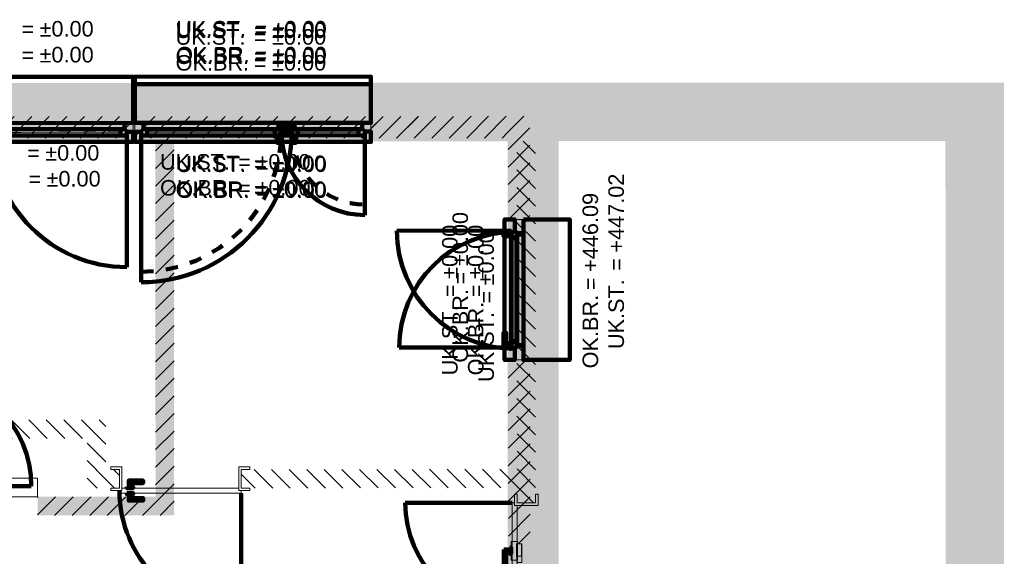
# Model space of a CAD drawing. Header units: metres. Extents: x -1.6 to 31.5, y -22.5 to 16.9.
# Tile 7 of 9: x 7.8 to 15.7, y -2.4 to 1.9. Entities that reach past the tile are written whole.
import ezdxf

# ---------------------------------------------------------------- set-up
doc = ezdxf.new("R2010")
doc.units = ezdxf.units.M
doc.linetypes.add('AUSGEZOGEN', pattern=[0])
doc.linetypes.add('VERDECKT2_S2', pattern=[0.09, 0.05, -0.04])
for name, color, linetype in [('_3505', 7, 'Continuous'), ('_3807', 7, 'Continuous'), ('_3808', 7, 'Continuous'), ('_3882', 7, 'Continuous')]:
    doc.layers.add(name, color=color, linetype=linetype)
for name, color, linetype, lineweight in [('Daemmung', 7, 'AUSGEZOGEN', 35), ('Text Waende', 7, 'AUSGEZOGEN', 18), ('Wand Beton bewehrt', 7, 'AUSGEZOGEN', 50), ('Wand Mauerwerk tragend', 7, 'AUSGEZOGEN', 50)]:
    doc.layers.add(name, color=color, linetype=linetype, lineweight=lineweight)
doc.styles.add('ARIAL', font='arial.ttf')
pattern_1 = [(135, (2695855, 1261000), (-0.141421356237, -0.141421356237), []), (135, (2695854.92929, 1260999.92929), (-0.141421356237, -0.141421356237), [])]
pattern_2 = [(45, (2695855, 1261000), (-0.141421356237, 0.141421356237), []), (45, (2695854.92929, 1261000.07071), (-0.141421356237, 0.141421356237), [])]

msp = doc.modelspace()

# ---------------------------------------------------------------- hatches: boundary and pattern name
at = {"layer": 'Daemmung', "lineweight": 18, "transparency": 33554687}
for points in [[(15.7068, 1.365), (0.2118, 1.3595), (0.2118, 1.1395), (15.7068, 1.145)], [(8.8118, 1.3225), (4.5268, 1.321), (4.5268, 1.091), (8.8118, 1.0925)], [(8.8118, 1.3225), (4.6868, 1.3211), (4.6868, 1.0911), (8.8118, 1.0925)], [(8.8118, 1.3225), (4.7568, 1.3211), (4.7568, 1.0911), (8.8118, 1.0925)], [(11.8918, 1.3236), (8.5968, 1.3225), (8.5968, 1.0925), (11.8918, 1.0936)], [(10.5118, 1.3231), (10.5118, 1.0931), (11.8918, 1.0936), (11.8918, 1.3236)], [(10.5118, 1.3231), (10.5118, 1.0931), (11.8918, 1.0936), (11.8918, 1.3236)], [(10.5118, 1.3231), (10.5118, 1.0931), (11.8918, 1.0936), (11.8918, 1.3236)], [(12.1232, -2.7663), (12.1218, 1.3237), (11.8918, 1.3236), (11.8932, -2.7664)], [(12.1231, -2.4463), (12.1218, 1.3237), (11.8918, 1.3236), (11.8931, -2.4464)], [(12.1222, 0.1637), (12.1218, 1.3237), (11.8918, 1.3236), (11.8922, 0.1636)], [(11.8918, 1.3236), (11.8922, 0.1636), (12.1222, 0.1637), (12.1218, 1.3237)], [(15.7104, -8.975), (15.7068, 1.145), (15.4868, 1.1449), (15.4904, -8.9751)], [(12.1231, -2.4463), (12.1225, -0.7663), (11.8925, -0.7664), (11.8931, -2.4464)], [(12.1231, -2.4463), (12.1225, -0.7663), (11.8925, -0.7664), (11.8931, -2.4464)]]:
    msp.add_hatch(color=191, dxfattribs=at).paths.add_polyline_path(points)
at = {"layer": 'Wand Beton bewehrt', "lineweight": 18, "true_color": 0xb0e6b0, "transparency": 33554687}
for points in [[(15.2368, 1.1448), (0.4318, 1.1396), (0.4319, 0.8896), (15.2369, 0.8948)], [(15.4903, -8.7251), (15.4868, 1.1449), (15.2368, 1.1448), (15.2403, -8.7252)], [(11.8932, -2.6664), (11.8918, 1.0936), (11.7118, 1.0936), (11.7132, -2.6664)], [(11.8931, -2.3464), (11.8918, 1.0936), (11.7118, 1.0936), (11.7131, -2.3464)]]:
    msp.add_hatch(color=9, dxfattribs=at).paths.add_polyline_path(points)
at = {"layer": 'Wand Mauerwerk tragend', "lineweight": 18, "true_color": 0xf5be96, "transparency": 33554687}
for points in [[(8.7118, 1.0925), (6.9768, 1.0919), (6.9769, 0.9169), (8.7119, 0.9175)], [(8.7118, 1.0925), (6.9768, 1.0919), (6.9769, 0.9169), (8.7119, 0.9175)], [(8.7118, 1.0925), (6.9768, 1.0919), (6.9769, 0.9169), (8.7119, 0.9175)], [(11.7168, 1.0936), (8.6968, 1.0925), (8.6969, 0.9175), (11.7169, 0.9186)], [(11.7118, 1.0936), (10.6118, 1.0932), (10.6119, 0.9182), (11.7119, 0.9186)], [(11.7118, 1.0936), (10.6118, 1.0932), (10.6119, 0.9182), (11.7119, 0.9186)], [(11.7168, 1.0936), (10.6118, 1.0932), (10.6119, 0.9182), (11.7169, 0.9186)], [(11.7171, 0.2636), (11.8921, 0.2636), (11.8918, 1.0936), (11.7168, 1.0936)], [(11.8921, 0.2636), (11.8918, 1.0936), (11.7168, 1.0936), (11.7171, 0.2636)], [(8.8769, 0.9176), (8.878, -2.1174), (9.028, -2.1174), (9.0269, 0.9176)], [(11.8925, -0.8664), (11.7175, -0.8664), (11.7181, -2.3464), (11.8931, -2.3464)], [(11.8931, -2.3464), (11.8925, -0.8664), (11.7175, -0.8664), (11.7181, -2.3464)], [(8.8779, -1.9674), (7.9279, -1.9678), (7.928, -2.1178), (8.878, -2.1174)]]:
    msp.add_hatch(color=31, dxfattribs=at).paths.add_polyline_path(points)
at = {"layer": 'Wand Mauerwerk tragend', "lineweight": 18, "transparency": 33554687}
h = msp.add_hatch(dxfattribs=at)
h.set_pattern_fill('SCHRAFFUR_1', color=256, scale=0.05, style=0, pattern_type=2)
h.set_pattern_definition(pattern_2)
h.paths.add_polyline_path([(8.7118, 1.0925), (6.9768, 1.0919), (6.9769, 0.9169), (8.7119, 0.9175)], flags=0)
h = msp.add_hatch(dxfattribs=at)
h.set_pattern_fill('SCHRAFFUR_1', color=256, scale=0.05, style=0, pattern_type=2)
h.set_pattern_definition(pattern_2)
h.paths.add_polyline_path([(8.7118, 1.0925), (6.9768, 1.0919), (6.9769, 0.9169), (8.7119, 0.9175)], flags=0)
h = msp.add_hatch(dxfattribs=at)
h.set_pattern_fill('SCHRAFFUR_1', color=256, scale=0.05, style=0, pattern_type=2)
h.set_pattern_definition(pattern_2)
h.paths.add_polyline_path([(8.7118, 1.0925), (6.9768, 1.0919), (6.9769, 0.9169), (8.7119, 0.9175)], flags=0)
h = msp.add_hatch(dxfattribs=at)
h.set_pattern_fill('SCHRAFFUR_1', color=256, scale=0.05, style=0, pattern_type=2)
h.set_pattern_definition(pattern_2)
h.paths.add_polyline_path([(11.7168, 1.0936), (8.6968, 1.0925), (8.6969, 0.9175), (11.7169, 0.9186)], flags=0)
h = msp.add_hatch(dxfattribs=at)
h.set_pattern_fill('SCHRAFFUR_1', color=256, scale=0.05, style=0, pattern_type=2)
h.set_pattern_definition(pattern_2)
h.paths.add_polyline_path([(11.7118, 1.0936), (10.6118, 1.0932), (10.6119, 0.9182), (11.7119, 0.9186)], flags=0)
h = msp.add_hatch(dxfattribs=at)
h.set_pattern_fill('SCHRAFFUR_1', color=256, scale=0.05, style=0, pattern_type=2)
h.set_pattern_definition(pattern_2)
h.paths.add_polyline_path([(11.7118, 1.0936), (10.6118, 1.0932), (10.6119, 0.9182), (11.7119, 0.9186)], flags=0)
h = msp.add_hatch(dxfattribs=at)
h.set_pattern_fill('SCHRAFFUR_1', color=256, scale=0.05, style=0, pattern_type=2)
h.set_pattern_definition(pattern_2)
h.paths.add_polyline_path([(11.7168, 1.0936), (10.6118, 1.0932), (10.6119, 0.9182), (11.7169, 0.9186)], flags=0)
h = msp.add_hatch(dxfattribs=at)
h.set_pattern_fill('SCHRAFFUR_1', color=256, scale=0.05, style=0, pattern_type=2)
h.set_pattern_definition(pattern_2)
h.paths.add_polyline_path([(11.7171, 0.2636), (11.8921, 0.2636), (11.8918, 1.0936), (11.7168, 1.0936)], flags=0)
h = msp.add_hatch(dxfattribs=at)
h.set_pattern_fill('SCHRAFFUR_1', color=256, scale=0.05, style=0, pattern_type=2)
h.set_pattern_definition(pattern_2)
h.paths.add_polyline_path([(11.8921, 0.2636), (11.8918, 1.0936), (11.7168, 1.0936), (11.7171, 0.2636)], flags=0)
h = msp.add_hatch(dxfattribs=at)
h.set_pattern_fill('SCHRAFFUR_1', color=256, scale=0.05, style=0, pattern_type=2)
h.set_pattern_definition(pattern_2)
h.paths.add_polyline_path([(8.8769, 0.9176), (8.878, -2.1174), (9.028, -2.1174), (9.0269, 0.9176)], flags=0)
h = msp.add_hatch(dxfattribs=at)
h.set_pattern_fill('SCHRAFFUR_2', color=256, scale=0.05, style=0, pattern_type=2)
h.set_pattern_definition(pattern_1)
h.paths.add_polyline_path([(11.9379, -2.0164), (11.9369, 0.8936), (11.7869, 0.8936), (11.7879, -2.0164)], flags=0)
h = msp.add_hatch(dxfattribs=at)
h.set_pattern_fill('SCHRAFFUR_1', color=256, scale=0.05, style=0, pattern_type=2)
h.set_pattern_definition(pattern_2)
h.paths.add_polyline_path([(11.8925, -0.8664), (11.7175, -0.8664), (11.7181, -2.3464), (11.8931, -2.3464)], flags=0)
h = msp.add_hatch(dxfattribs=at)
h.set_pattern_fill('SCHRAFFUR_1', color=256, scale=0.05, style=0, pattern_type=2)
h.set_pattern_definition(pattern_2)
h.paths.add_polyline_path([(11.8931, -2.3464), (11.8925, -0.8664), (11.7175, -0.8664), (11.7181, -2.3464)], flags=0)
h = msp.add_hatch(dxfattribs=at)
h.set_pattern_fill('SCHRAFFUR_2', color=256, scale=0.05, style=0, pattern_type=2)
h.set_pattern_definition(pattern_1)
h.paths.add_polyline_path([(8.3277, -1.3476), (6.8277, -1.3482), (6.8278, -1.4982), (8.3278, -1.4976)], flags=0)
h = msp.add_hatch(dxfattribs=at)
h.set_pattern_fill('SCHRAFFUR_2', color=256, scale=0.05, style=0, pattern_type=2)
h.set_pattern_definition(pattern_1)
h.paths.add_polyline_path([(8.4779, -1.8976), (8.4777, -1.3476), (8.3277, -1.3476), (8.3279, -1.8976)], flags=0)
h = msp.add_hatch(dxfattribs=at)
h.set_pattern_fill('SCHRAFFUR_2', color=256, scale=0.05, style=0, pattern_type=2)
h.set_pattern_definition(pattern_1)
h.paths.add_polyline_path([(8.4779, -1.8976), (8.5879, -1.8975), (8.5879, -1.7475), (8.4779, -1.7476)], flags=0)
h = msp.add_hatch(dxfattribs=at)
h.set_pattern_fill('SCHRAFFUR_2', color=256, scale=0.05, style=0, pattern_type=2)
h.set_pattern_definition(pattern_1)
h.paths.add_polyline_path([(11.7879, -1.7464), (9.5679, -1.7472), (9.5679, -1.8972), (11.7879, -1.8964)], flags=0)
h = msp.add_hatch(dxfattribs=at)
h.set_pattern_fill('SCHRAFFUR_1', color=256, scale=0.05, style=0, pattern_type=2)
h.set_pattern_definition(pattern_2)
h.paths.add_polyline_path([(8.8779, -1.9674), (7.9279, -1.9678), (7.928, -2.1178), (8.878, -2.1174)], flags=0)

# ---------------------------------------------------------------- linework, layer by layer
at = {"layer": '_3505', "color": 7, "linetype": 'AUSGEZOGEN', "lineweight": 100, "transparency": 33554687}
for p, q in [((8.6469, 0.94), (8.6473, -0.1198)), ((8.7619, 0.94), (8.7623, -0.2417)), ((8.7619, 0.94), (8.7623, -0.2417)), ((10.5619, 0.9407), (10.5621, 0.2993)), ((11.7397, 0.1736), (10.8197, 0.1732)), ((11.74, -0.7664), (10.84, -0.7667)), ((7.0179, -1.8831), (7.8779, -1.8828)), ((9.5679, -1.9372), (9.5683, -2.8972)), ((11.7479, -2.0164), (10.8879, -2.0167))]:
    msp.add_line(p, q, dxfattribs=at)
at = {"layer": '_3505', "color": 7, "linetype": 'VERDECKT2_S2', "lineweight": 100, "transparency": 33554687}
for p, q in [((8.7619, 0.94), (8.7623, -0.1576)), ((10.5619, 0.9407), (10.5621, 0.3834)), ((10.5619, 0.9407), (10.5621, 0.3834))]:
    msp.add_line(p, q, dxfattribs=at)
at = {"layer": '_3505', "color": 7, "linetype": 'AUSGEZOGEN', "lineweight": 100, "transparency": 33554687}
for centre, major_axis, start_param, end_param in [((8.6469, 0.97), (0.0004, -1.0898), 4.712389, 6.283185), ((8.7619, 0.97), (0.0004, -1.2118), 0, 1.570796), ((8.7619, 0.97), (0.0004, -1.2118), 0, 1.570796), ((10.5619, 0.9707), (0.0002, -0.6714), 4.712389, 6.283185), ((11.7697, 0.1736), (-0.95, -0.0003), 0, 1.570796), ((11.77, -0.7664), (-0.93, -0.0003), 4.712389, 6.283185), ((6.9979, -1.8831), (0.88, 0.0003), 0, 1.570796), ((9.5679, -1.9172), (0.0003, -0.98), 4.712389, 6.283185), ((11.7679, -2.0164), (-0.88, -0.0003), 0, 1.570796)]:
    msp.add_ellipse(centre, major_axis=major_axis, ratio=1, start_param=start_param, end_param=end_param, dxfattribs=at)
at = {"layer": '_3505', "color": 7, "linetype": 'VERDECKT2_S2', "lineweight": 100, "transparency": 33554687}
for centre, major_axis, start_param, end_param in [((8.7619, 0.97), (0.0004, -1.1276), 0, 1.570796), ((10.5619, 0.9707), (0.0002, -0.5872), 4.712389, 6.283185), ((10.5619, 0.9707), (0.0002, -0.5872), 4.712389, 6.283185)]:
    msp.add_ellipse(centre, major_axis=major_axis, ratio=1, start_param=start_param, end_param=end_param, dxfattribs=at)
at = {"layer": '_3807', "color": 7, "linetype": 'AUSGEZOGEN', "lineweight": 13, "transparency": 33554687}
for p, q in [((8.5969, 0.965), (7.6071, 0.9646)), ((9.8395, 0.9654), (8.8119, 0.965)), ((8.8119, 0.965), (9.9236, 0.9654)), ((8.8119, 0.965), (9.9236, 0.9654)), ((10.5119, 0.9656), (9.9405, 0.9654)), ((10.0246, 0.9655), (10.5119, 0.9656)), ((10.0246, 0.9655), (10.5119, 0.9656)), ((11.7647, 0.1136), (11.765, -0.7164))]:
    msp.add_line(p, q, dxfattribs=at)
at = {"layer": '_3807', "color": 4, "linetype": 'VERDECKT2_S2', "lineweight": 13, "transparency": 33554687}
for p, q in [((8.5969, 0.965, 446.14), (7.6071, 0.9646, 446.56)), ((8.5969, 0.965, 446.98), (7.6071, 0.9646, 446.56)), ((8.8119, 0.965, 437.39), (9.8395, 0.9654, 437.915)), ((8.8119, 0.965, 438.44), (9.8395, 0.9654, 437.915)), ((8.8119, 0.965, 440.33), (9.9236, 0.9654, 440.74)), ((8.8119, 0.965, 441.15), (9.9236, 0.9654, 440.74)), ((8.8119, 0.965, 443.18), (9.9236, 0.9654, 443.59)), ((8.8119, 0.965, 444), (9.9236, 0.9654, 443.59)), ((9.3257, 0.9652, 438.44), (8.8119, 0.965, 437.39)), ((9.8395, 0.9654, 437.39), (9.3257, 0.9652, 438.44)), ((10.5119, 0.9656, 437.39), (9.9405, 0.9654, 437.915)), ((10.5119, 0.9656, 438.44), (9.9405, 0.9654, 437.915)), ((10.5119, 0.9656, 440.33), (10.0246, 0.9655, 440.74)), ((10.5119, 0.9656, 441.15), (10.0246, 0.9655, 440.74)), ((10.5119, 0.9656, 443.18), (10.0246, 0.9655, 443.59)), ((10.5119, 0.9656, 444), (10.0246, 0.9655, 443.59)), ((10.0246, 0.9655, 440.33), (10.2683, 0.9655, 441.15)), ((10.0246, 0.9655, 443.18), (10.2683, 0.9655, 444)), ((10.2683, 0.9655, 441.15), (10.5119, 0.9656, 440.33)), ((10.2683, 0.9655, 444), (10.5119, 0.9656, 443.18)), ((11.765, -0.7164, 446.22), (11.7647, 0.1136, 446.6)), ((11.765, -0.7164, 446.98), (11.7647, 0.1136, 446.6)), ((11.7647, 0.1136, 446.22), (11.7648, -0.3014, 446.98)), ((11.7648, -0.3014, 446.98), (11.765, -0.7164, 446.22))]:
    msp.add_line(p, q, dxfattribs=at)
at = {"layer": '_3807', "color": 7, "linetype": 'AUSGEZOGEN', "lineweight": 140, "transparency": 33554687}
for points in [[(7.0469, 0.9894), (7.5321, 0.9896), (7.5321, 1.0146), (7.5821, 1.0146), (7.5821, 0.9896), (8.6269, 0.99), (8.6269, 1.04), (7.0469, 1.0394), (7.0469, 0.9894)], [(8.7819, 0.99), (9.8655, 0.9904), (9.8655, 1.0154), (9.9155, 1.0154), (9.9155, 0.9904), (10.5419, 0.9906), (10.5419, 1.0406), (8.7819, 1.04), (8.7819, 0.99)], [(10.5419, 0.9906), (9.9986, 0.9905), (9.9986, 1.0155), (9.9486, 1.0154), (9.9486, 0.9904), (8.7819, 0.99), (8.7819, 1.04), (10.5419, 1.0406), (10.5419, 0.9906)], [(10.5419, 0.9906), (9.9986, 0.9905), (9.9986, 1.0155), (9.9486, 1.0154), (9.9486, 0.9904), (8.7819, 0.99), (8.7819, 1.04), (10.5419, 1.0406), (10.5419, 0.9906)], [(8.5969, 0.99), (7.6071, 0.9896), (7.6071, 0.9396), (8.5969, 0.94), (8.5969, 0.99)], [(9.8395, 0.9904), (8.8119, 0.99), (8.8119, 0.94), (9.8395, 0.9404), (9.8395, 0.9904)], [(8.8119, 0.99), (9.9236, 0.9904), (9.9237, 0.9404), (8.8119, 0.94), (8.8119, 0.99)], [(8.8119, 0.99), (9.9236, 0.9904), (9.9237, 0.9404), (8.8119, 0.94), (8.8119, 0.99)], [(9.8895, 0.9904), (9.8895, 0.9704), (9.8905, 0.9704), (9.8905, 0.9904), (9.8895, 0.9904)], [(10.5119, 0.9906), (9.9405, 0.9904), (9.9405, 0.9404), (10.5119, 0.9406), (10.5119, 0.9906)], [(9.9746, 0.9904), (9.9746, 0.9704), (9.9736, 0.9704), (9.9736, 0.9904), (9.9746, 0.9904)], [(9.9746, 0.9904), (9.9746, 0.9704), (9.9736, 0.9704), (9.9736, 0.9904), (9.9746, 0.9904)], [(10.0246, 0.9905), (10.5119, 0.9906), (10.5119, 0.9406), (10.0247, 0.9405), (10.0246, 0.9905)], [(10.0246, 0.9905), (10.5119, 0.9906), (10.5119, 0.9406), (10.0247, 0.9405), (10.0246, 0.9905)], [(9.877, 0.9404), (9.852, 0.9404), (9.8521, 0.9304), (9.8771, 0.9304), (9.877, 0.9404)], [(9.8746, 0.9304), (9.8546, 0.9304), (9.8546, 0.8804), (9.8746, 0.8804), (9.8746, 0.9304)], [(9.9872, 0.9404), (10.0122, 0.9405), (10.0122, 0.9305), (9.9872, 0.9304), (9.9872, 0.9404)], [(9.9872, 0.9404), (10.0122, 0.9405), (10.0122, 0.9305), (9.9872, 0.9304), (9.9872, 0.9404)], [(9.9897, 0.9304), (10.0097, 0.9305), (10.0097, 0.8805), (9.9897, 0.8804), (9.9897, 0.9304)], [(9.9897, 0.9304), (10.0097, 0.9305), (10.0097, 0.8805), (9.9897, 0.8804), (9.9897, 0.9304)], [(11.7297, 0.1486), (11.7297, 0.1286), (11.6797, 0.1285), (11.6797, 0.1485), (11.7297, 0.1486)], [(11.7397, 0.1511), (11.7397, 0.1261), (11.7297, 0.1261), (11.7297, 0.1511), (11.7397, 0.1511)], [(11.7897, 0.1136), (11.79, -0.7164), (11.74, -0.7164), (11.7397, 0.1136), (11.7897, 0.1136)], [(11.79, -0.7464), (11.7897, 0.1436), (11.8397, 0.1436), (11.84, -0.7464), (11.79, -0.7464)]]:
    msp.add_lwpolyline(points, close=True, dxfattribs=at)
at = {"layer": '_3807', "color": 7, "linetype": 'AUSGEZOGEN', "lineweight": 13, "transparency": 33554687}
for points in [[(8.6469, 0.99), (8.6469, 0.97), (8.6969, 0.97), (8.6969, 1.04), (8.6269, 1.04), (8.6269, 0.99), (8.6469, 0.99)], [(8.7619, 0.99), (8.7819, 0.99), (8.7819, 1.04), (8.7119, 1.04), (8.7119, 0.97), (8.7619, 0.97), (8.7619, 0.99)], [(8.7619, 0.99), (8.7619, 0.97), (8.7119, 0.97), (8.7119, 1.04), (8.7819, 1.04), (8.7819, 0.99), (8.7619, 0.99)], [(8.7619, 0.99), (8.7619, 0.97), (8.7119, 0.97), (8.7119, 1.04), (8.7819, 1.04), (8.7819, 0.99), (8.7619, 0.99)], [(10.5619, 0.9907), (10.5619, 0.9707), (10.6119, 0.9707), (10.6119, 1.0407), (10.5419, 1.0406), (10.5419, 0.9906), (10.5619, 0.9907)], [(10.5619, 0.9907), (10.5419, 0.9906), (10.5419, 1.0406), (10.6119, 1.0407), (10.6119, 0.9707), (10.5619, 0.9707), (10.5619, 0.9907)], [(10.5619, 0.9907), (10.5419, 0.9906), (10.5419, 1.0406), (10.6119, 1.0407), (10.6119, 0.9707), (10.5619, 0.9707), (10.5619, 0.9907)], [(8.6469, 0.97), (8.6469, 0.99), (8.5969, 0.99), (8.5969, 0.94), (8.6469, 0.94), (8.6469, 0.97)], [(8.8119, 0.99), (8.7619, 0.99), (8.7619, 0.97), (8.7619, 0.94), (8.8119, 0.94), (8.8119, 0.99)], [(8.7619, 0.97), (8.7619, 0.99), (8.8119, 0.99), (8.8119, 0.94), (8.7619, 0.94), (8.7619, 0.97)], [(8.7619, 0.97), (8.7619, 0.99), (8.8119, 0.99), (8.8119, 0.94), (8.7619, 0.94), (8.7619, 0.97)], [(9.8895, 0.9704), (9.8895, 0.9904), (9.8395, 0.9904), (9.8395, 0.9404), (9.8895, 0.9404), (9.8895, 0.9704)], [(9.9155, 0.9904), (9.9155, 1.0154), (9.8655, 1.0154), (9.8655, 0.9904), (9.9155, 0.9904)], [(9.9405, 0.9904), (9.8905, 0.9904), (9.8905, 0.9704), (9.8905, 0.9404), (9.9405, 0.9404), (9.9405, 0.9904)], [(9.9236, 0.9904), (9.9736, 0.9904), (9.9736, 0.9704), (9.9737, 0.9404), (9.9237, 0.9404), (9.9236, 0.9904)], [(9.9236, 0.9904), (9.9736, 0.9904), (9.9736, 0.9704), (9.9737, 0.9404), (9.9237, 0.9404), (9.9236, 0.9904)], [(9.9486, 0.9904), (9.9486, 1.0154), (9.9986, 1.0155), (9.9986, 0.9905), (9.9486, 0.9904)], [(9.9486, 0.9904), (9.9486, 1.0154), (9.9986, 1.0155), (9.9986, 0.9905), (9.9486, 0.9904)], [(9.9746, 0.9704), (9.9746, 0.9904), (10.0246, 0.9905), (10.0247, 0.9405), (9.9747, 0.9404), (9.9746, 0.9704)], [(9.9746, 0.9704), (9.9746, 0.9904), (10.0246, 0.9905), (10.0247, 0.9405), (9.9747, 0.9404), (9.9746, 0.9704)], [(10.5619, 0.9707), (10.5619, 0.9907), (10.5119, 0.9906), (10.5119, 0.9406), (10.5619, 0.9407), (10.5619, 0.9707)], [(10.5119, 0.9906), (10.5619, 0.9907), (10.5619, 0.9707), (10.5619, 0.9407), (10.5119, 0.9406), (10.5119, 0.9906)], [(10.5119, 0.9906), (10.5619, 0.9907), (10.5619, 0.9707), (10.5619, 0.9407), (10.5119, 0.9406), (10.5119, 0.9906)], [(11.7897, 0.1636), (11.7697, 0.1636), (11.7696, 0.2636), (11.8396, 0.2636), (11.8397, 0.1436), (11.7897, 0.1436), (11.7897, 0.1636)], [(11.7697, 0.1636), (11.7897, 0.1636), (11.7897, 0.1136), (11.7397, 0.1136), (11.7397, 0.1636), (11.7697, 0.1636)], [(11.79, -0.7164), (11.79, -0.7664), (11.77, -0.7664), (11.74, -0.7664), (11.74, -0.7164), (11.79, -0.7164)], [(11.79, -0.7664), (11.79, -0.7464), (11.84, -0.7464), (11.84, -0.8664), (11.77, -0.8664), (11.77, -0.7664), (11.79, -0.7664)], [(7.9279, -1.9678), (7.2279, -1.968), (7.2279, -1.818), (7.9279, -1.8178), (7.9279, -1.9678)]]:
    msp.add_lwpolyline(points, close=True, dxfattribs=at)
at = {"layer": '_3807', "color": 4, "linetype": 'AUSGEZOGEN', "lineweight": 13, "transparency": 33554687}
for points in [[(8.5969, 0.965, 446.14), (7.6071, 0.9646, 446.14), (7.6071, 0.9646, 446.98), (8.5969, 0.965, 446.98)], [(9.8395, 0.9654, 437.39), (8.8119, 0.965, 437.39), (8.8119, 0.965, 438.44), (9.8395, 0.9654, 438.44)], [(8.8119, 0.965, 440.33), (9.9236, 0.9654, 440.33), (9.9236, 0.9654, 441.15), (8.8119, 0.965, 441.15)], [(8.8119, 0.965, 443.18), (9.9236, 0.9654, 443.18), (9.9236, 0.9654, 444), (8.8119, 0.965, 444)], [(10.5119, 0.9656, 437.39), (9.9405, 0.9654, 437.39), (9.9405, 0.9654, 438.44), (10.5119, 0.9656, 438.44)], [(10.0246, 0.9655, 440.33), (10.5119, 0.9656, 440.33), (10.5119, 0.9656, 441.15), (10.0246, 0.9655, 441.15)], [(10.0246, 0.9655, 443.18), (10.5119, 0.9656, 443.18), (10.5119, 0.9656, 444), (10.0246, 0.9655, 444)], [(11.7647, 0.1136, 446.22), (11.765, -0.7164, 446.22), (11.765, -0.7164, 446.98), (11.7647, 0.1136, 446.98)]]:
    msp.add_3dface(points, dxfattribs=at)
at = {"layer": '_3808', "color": 7, "linetype": 'AUSGEZOGEN', "lineweight": 13, "transparency": 33554687}
msp.add_line((11.765, -0.7264), (11.7647, 0.1236), dxfattribs=at)
at = {"layer": '_3808', "color": 4, "linetype": 'VERDECKT2_S2', "lineweight": 13, "transparency": 33554687}
for p, q in [((11.7647, 0.1236, 441.9), (11.765, -0.7264, 442.945)), ((11.7647, 0.1236, 443.99), (11.765, -0.7264, 442.945)), ((11.7648, -0.3014, 443.99), (11.7647, 0.1236, 441.9)), ((11.765, -0.7264, 441.9), (11.7648, -0.3014, 443.99))]:
    msp.add_line(p, q, dxfattribs=at)
at = {"layer": '_3808', "color": 7, "linetype": 'AUSGEZOGEN', "lineweight": 13, "transparency": 33554687}
for points in [[(11.7897, 0.1736), (11.7897, 0.1536), (11.8397, 0.1536), (11.8396, 0.2636), (11.7696, 0.2636), (11.7697, 0.1736), (11.7897, 0.1736)], [(11.7897, 0.1236), (11.7897, 0.1736), (11.7697, 0.1736), (11.7397, 0.1736), (11.7397, 0.1236), (11.7897, 0.1236)], [(11.77, -0.7764), (11.79, -0.7764), (11.79, -0.7264), (11.74, -0.7264), (11.74, -0.7764), (11.77, -0.7764)], [(11.79, -0.7764), (11.77, -0.7764), (11.77, -0.8664), (11.84, -0.8664), (11.84, -0.7564), (11.79, -0.7564), (11.79, -0.7764)], [(8.5879, -1.8225), (8.5879, -1.7475), (8.5179, -1.7476), (8.5178, -1.7276), (8.6078, -1.7275), (8.6079, -1.9175), (8.5179, -1.9176), (8.5179, -1.8976), (8.5879, -1.8975), (8.5879, -1.8225)], [(9.5479, -1.8222), (9.5478, -1.7272), (9.6378, -1.7272), (9.6379, -1.7472), (9.5679, -1.7472), (9.5679, -1.8972), (9.6379, -1.8972), (9.6379, -1.9172), (9.5479, -1.9172), (9.5479, -1.8222)], [(8.6079, -1.8975), (9.5479, -1.8972), (9.5479, -1.9172), (9.5679, -1.9172), (9.5679, -1.9372), (8.5879, -1.9375), (8.5879, -1.9175), (8.6079, -1.9175), (8.6079, -1.8975)], [(11.863, -2.0364), (11.958, -2.0364), (11.9579, -1.9464), (11.9379, -1.9464), (11.9379, -2.0164), (11.7879, -2.0164), (11.7879, -1.9464), (11.7679, -1.9464), (11.768, -2.0364), (11.863, -2.0364)], [(11.7882, -2.8764), (11.788, -2.0364), (11.768, -2.0364), (11.7679, -2.0164), (11.7479, -2.0164), (11.7483, -2.8964), (11.7683, -2.8964), (11.7682, -2.8764), (11.7882, -2.8764)], [(11.7406, -2.3264), (11.7406, -2.4764), (11.7906, -2.4764), (11.7906, -2.3264), (11.7706, -2.3264), (11.7406, -2.3264)], [(11.7831, -2.4464), (11.7831, -2.3464), (11.8231, -2.3464), (11.8231, -2.4464), (11.7831, -2.4464)], [(11.7856, -2.4964), (11.7856, -2.3464), (11.8256, -2.3464), (11.8256, -2.4964), (11.7856, -2.4964)]]:
    msp.add_lwpolyline(points, close=True, dxfattribs=at)
at = {"layer": '_3808', "color": 7, "linetype": 'AUSGEZOGEN', "lineweight": 140, "transparency": 33554687}
for points in [[(11.79, -0.7264), (11.7897, 0.1236), (11.7397, 0.1236), (11.74, -0.7264), (11.79, -0.7264)], [(11.7897, 0.1536), (11.79, -0.7564), (11.84, -0.7564), (11.8397, 0.1536), (11.7897, 0.1536)], [(11.73, -0.7614), (11.73, -0.7414), (11.7, -0.7414), (11.7, -0.6464), (11.68, -0.6465), (11.68, -0.7615), (11.73, -0.7614)], [(11.74, -0.7764), (11.74, -0.7264), (11.73, -0.7264), (11.73, -0.7764), (11.74, -0.7764)], [(8.6479, -1.8875), (8.6979, -1.8875), (8.6979, -1.8975), (8.6479, -1.8975), (8.6479, -1.8875)], [(8.6629, -1.8875), (8.6829, -1.8875), (8.6829, -1.8575), (8.7779, -1.8575), (8.7779, -1.8375), (8.6629, -1.8375), (8.6629, -1.8875)], [(8.6479, -1.9375), (8.6979, -1.9375), (8.6979, -1.9475), (8.6479, -1.9475), (8.6479, -1.9375)], [(8.6629, -1.9475), (8.6829, -1.9475), (8.6829, -1.9775), (8.7779, -1.9775), (8.7779, -1.9975), (8.6629, -1.9975), (8.6629, -1.9475)], [(11.7306, -2.3764), (11.7306, -2.4264), (11.7406, -2.4264), (11.7406, -2.3764), (11.7306, -2.3764)], [(11.6806, -2.3915), (11.6806, -2.5065), (11.7006, -2.5064), (11.7006, -2.4114), (11.7306, -2.4114), (11.7306, -2.3914), (11.6806, -2.3915)]]:
    msp.add_lwpolyline(points, close=True, dxfattribs=at)
at = {"layer": '_3808', "color": 4, "linetype": 'AUSGEZOGEN', "lineweight": 13, "transparency": 33554687}
msp.add_3dface([(11.765, -0.7264, 441.9), (11.7647, 0.1236, 441.9), (11.7647, 0.1236, 443.99), (11.765, -0.7264, 443.99)], dxfattribs=at)
at = {"layer": '_3882', "color": 7, "linetype": 'AUSGEZOGEN', "lineweight": 140, "transparency": 33554687}
for points in [[(8.6969, 1.04), (8.6967, 1.4125), (6.9767, 1.4119), (6.9769, 1.0394), (8.6969, 1.04)], [(8.7119, 1.04), (8.7117, 1.4125), (10.6117, 1.4132), (10.6119, 1.0407), (8.7119, 1.04)], [(8.7119, 1.04), (8.7117, 1.4125), (10.6117, 1.4132), (10.6119, 1.0407), (8.7119, 1.04)], [(10.6119, 1.0407), (10.6118, 1.3532), (8.7118, 1.3525), (8.7119, 1.04), (10.6119, 1.0407)], [(7.5411, 0.9296), (7.5411, 0.8871), (8.6969, 0.8875), (8.6969, 0.97), (8.6469, 0.97), (8.6469, 0.94), (7.5571, 0.9396), (7.5571, 0.9696), (7.5561, 0.9696), (7.5561, 0.9396), (7.0269, 0.9394), (7.0269, 0.9694), (6.9769, 0.9694), (6.9769, 0.8869), (7.5211, 0.8871), (7.5211, 0.9296), (7.5411, 0.9296)], [(9.8746, 0.9304), (9.8746, 0.8879), (10.6119, 0.8882), (10.6119, 0.9707), (10.5619, 0.9707), (10.5619, 0.9407), (9.8905, 0.9404), (9.8905, 0.9704), (9.8895, 0.9704), (9.8895, 0.9404), (8.7619, 0.94), (8.7619, 0.97), (8.7119, 0.97), (8.7119, 0.8875), (9.8546, 0.8879), (9.8546, 0.9304), (9.8746, 0.9304)], [(9.9897, 0.9304), (9.9897, 0.8879), (8.7119, 0.8875), (8.7119, 0.97), (8.7619, 0.97), (8.7619, 0.94), (9.9737, 0.9404), (9.9736, 0.9704), (9.9746, 0.9704), (9.9747, 0.9404), (10.5619, 0.9407), (10.5619, 0.9707), (10.6119, 0.9707), (10.6119, 0.8882), (10.0097, 0.888), (10.0097, 0.9305), (9.9897, 0.9304)], [(9.9897, 0.9304), (9.9897, 0.8879), (8.7119, 0.8875), (8.7119, 0.97), (8.7619, 0.97), (8.7619, 0.94), (9.9737, 0.9404), (9.9736, 0.9704), (9.9746, 0.9704), (9.9747, 0.9404), (10.5619, 0.9407), (10.5619, 0.9707), (10.6119, 0.9707), (10.6119, 0.8882), (10.0097, 0.888), (10.0097, 0.9305), (9.9897, 0.9304)], [(11.7297, 0.1486), (11.6872, 0.1485), (11.6871, 0.2635), (11.7696, 0.2636), (11.7697, 0.1636), (11.7397, 0.1636), (11.74, -0.7664), (11.77, -0.7664), (11.77, -0.8664), (11.6875, -0.8665), (11.6872, 0.1285), (11.7297, 0.1286), (11.7297, 0.1486)], [(11.8396, 0.2636), (12.2121, 0.2637), (12.2125, -0.8663), (11.84, -0.8664), (11.8396, 0.2636)]]:
    msp.add_lwpolyline(points, close=True, dxfattribs=at)

# ---------------------------------------------------------------- texts
at = {"layer": 'Text Waende', "color": 7, "linetype": 'AUSGEZOGEN', "lineweight": 18, "transparency": 33554687, "char_height": 0.125, "attachment_point": 7, "style": 'ARIAL'}
for s, insert, width, rotation in [('\\W1.00; ±0.00', (7.8959, 1.7336), 0.546391, 0.02025), ('\\W1.00;UK.ST.', (9.0387, 1.7212), 0.625229, 0.02025), ('\\W1.00;UK.ST.', (9.0443, 1.7335), 0.62523, 0.02025), ('\\W0.98;=', (9.675, 1.7337), 0.163355, 0.02025), ('\\W1.00; ±0.00', (9.7664, 1.7214), 0.546391, 0.02025), ('\\W1.00; ±0.00', (9.772, 1.7338), 0.546392, 0.02025), ('\\W0.98;=', (7.7989, 1.7336), 0.163355, 0.02025), ('\\W1.00;UK.ST.', (9.0396, 1.6681), 0.625229, 0.02025), ('\\W0.98;=', (9.6694, 1.7214), 0.163355, 0.02025), ('\\W0.98;=', (9.6703, 1.6683), 0.163355, 0.02025), ('\\W1.00; ±0.00', (9.7673, 1.6683), 0.546391, 0.02025), ('\\W0.98;=', (7.7989, 1.5253), 0.163355, 0.02025), ('\\W1.00; ±0.00', (7.896, 1.5253), 0.546391, 0.02025), ('\\W1.00;OK.BR.', (9.0387, 1.5128), 0.654394, 0.02025), ('\\W1.00;OK.BR.', (9.0396, 1.4597), 0.654394, 0.02025), ('\\W1.00;OK.BR.', (9.0443, 1.5252), 0.654394, 0.02025), ('\\W0.98;=', (9.6695, 1.5131), 0.163355, 0.02025), ('\\W0.98;=', (9.675, 1.5254), 0.163356, 0.02025), ('\\W1.00; ±0.00', (9.7665, 1.5131), 0.546391, 0.02025), ('\\W1.00; ±0.00', (9.7674, 1.46), 0.546391, 0.02025), ('\\W1.00; ±0.00', (9.7721, 1.5254), 0.546391, 0.02025), ('\\W0.98;=', (9.6703, 1.46), 0.163355, 0.02025), ('\\W1.00; ±0.00', (7.9417, 0.7352), 0.546391, 0.02025), ('\\W0.98;=', (7.8446, 0.7352), 0.163355, 0.02025), ('\\W1.00; ±0.00', (9.642, 0.6629), 0.546391, 0.02025), ('\\W1.00;UK.ST.', (8.9142, 0.6626), 0.625229, 0.02025), ('\\W1.00;UK.ST.', (9.039, 0.6512), 0.625229, 0.02025), ('\\W1.00;UK.ST.', (9.0446, 0.6435), 0.625229, 0.02025), ('\\W0.98;=', (9.5449, 0.6629), 0.163355, 0.02025), ('\\W0.98;=', (9.6698, 0.6514), 0.163355, 0.02025), ('\\W0.98;=', (9.6754, 0.6437), 0.163355, 0.02025), ('\\W1.00; ±0.00', (9.7668, 0.6514), 0.546391, 0.02025), ('\\W1.00; ±0.00', (9.7724, 0.6438), 0.546391, 0.02025), ('\\W1.00; ±0.00', (7.9522, 0.5269), 0.546391, 0.02025), ('\\W0.98;=', (7.8552, 0.5269), 0.163355, 0.02025), ('\\W1.00;OK.BR.', (8.9143, 0.4543), 0.654394, 0.02025), ('\\W1.00;OK.BR.', (9.0391, 0.4428), 0.654394, 0.02025), ('\\W1.00;OK.BR.', (9.0447, 0.4352), 0.654394, 0.02025), ('\\W1.00; ±0.00', (9.6421, 0.4546), 0.546391, 0.02025), ('\\W1.00; ±0.00', (9.7669, 0.4431), 0.546392, 0.02025), ('\\W1.00; ±0.00', (9.7725, 0.4354), 0.546392, 0.02025), ('\\W1.00; +447.02', (12.6503, -0.0518), 0.746729, 90.02025), ('\\W0.98;=', (9.545, 0.4545), 0.163355, 0.02025), ('\\W0.98;=', (9.6698, 0.4431), 0.163355, 0.02025), ('\\W0.98;=', (9.6754, 0.4354), 0.163355, 0.02025), ('\\W1.00; +446.09', (12.4421, -0.2069), 0.746729, 90.02025), ('\\W1.00; ±0.00', (11.3948, -0.1605), 0.546391, 90.02025), ('\\W1.00; ±0.00', (11.3113, -0.2629), 0.546391, 90.02025), ('\\W1.00; ±0.00', (11.5196, -0.2628), 0.546391, 90.02025), ('\\W1.00; ±0.00', (11.6032, -0.3154), 0.546392, 90.02025), ('\\W0.98;=', (12.6504, -0.1489), 0.163355, 90.02025), ('\\W0.98;=', (11.3948, -0.2575), 0.163355, 90.02025), ('\\W0.98;=', (12.4421, -0.3039), 0.163355, 90.02025), ('\\W0.98;=', (11.3113, -0.3599), 0.163355, 90.02025), ('\\W0.98;=', (11.5197, -0.3599), 0.163355, 90.02025), ('\\W1.00;UK.ST.', (12.6506, -0.7796), 0.625229, 90.02025), ('\\W1.00;OK.BR.', (11.395, -0.8882), 0.654394, 90.02025), ('\\W0.98;=', (11.6032, -0.4125), 0.163355, 90.02025), ('\\W1.00;OK.BR.', (12.4423, -0.9346), 0.654394, 90.02025), ('\\W1.00;UK.ST.', (11.3116, -0.9906), 0.625229, 90.02025), ('\\W1.00;OK.BR.', (11.5199, -0.9906), 0.654394, 90.02025), ('\\W1.00;UK.ST.', (11.6034, -1.0432), 0.625229, 90.02025)]:
    msp.add_mtext(s, dxfattribs=dict(at, insert=insert, width=width, rotation=rotation))

doc.saveas('drawing.dxf')
